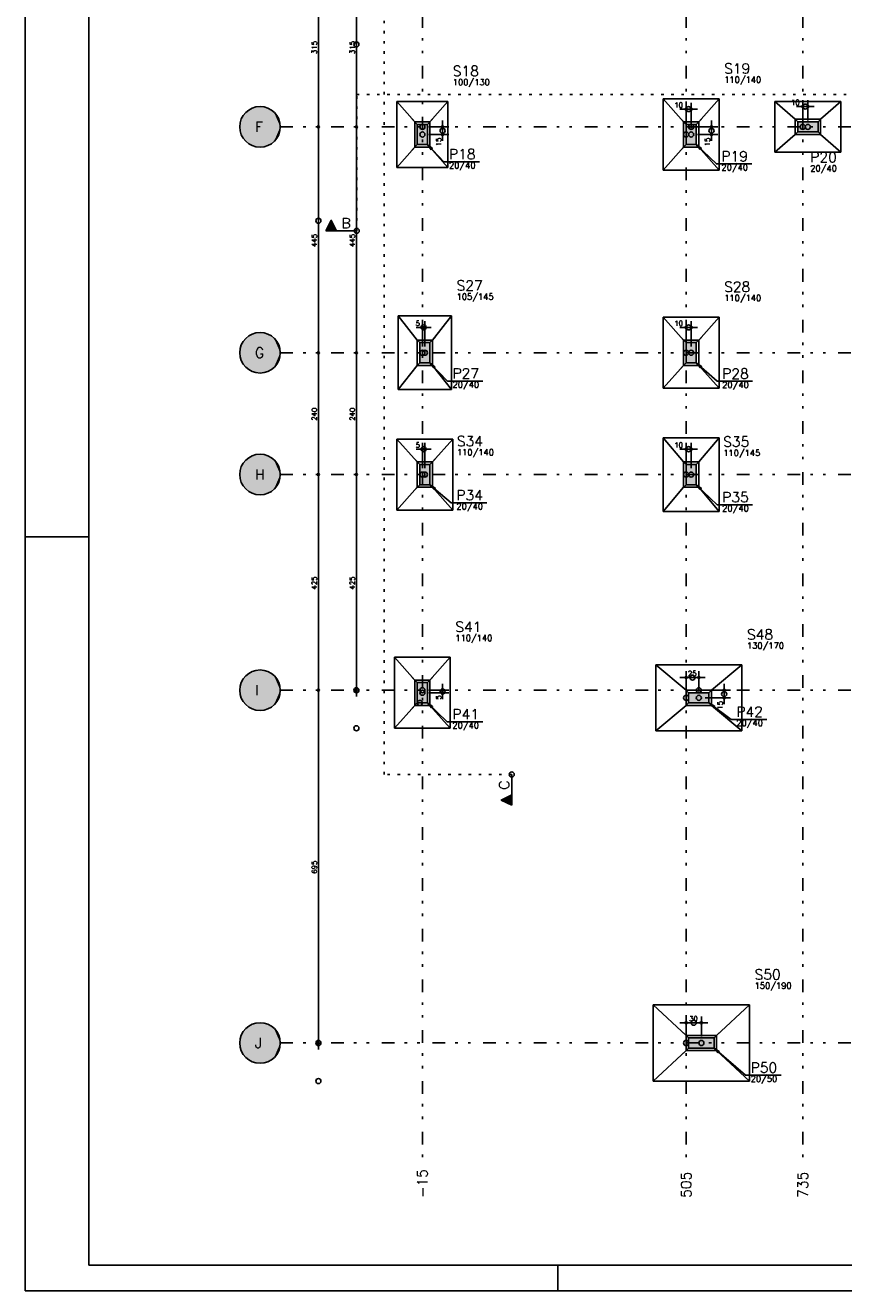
# Model space of a CAD drawing. Extents: x 0 to 119, y 0 to 84.
# Tile 1 of 11: x 0 to 32, y 0 to 50. Entities that reach past the tile are written whole.
import ezdxf

# ---------------------------------------------------------------- set-up
doc = ezdxf.new("R2010")
doc.units = 0
doc.linetypes.add('ESTILO_TQS_0002', pattern=[0.4, 0.1, -0.3])
doc.linetypes.add('ESTILO_TQS_0004', pattern=[2, 0.5, -0.4, 0.1, -0.4, 0.1, -0.5])
for name, color, linetype in [('1', 1, 'CONTINUOUS'), ('2', 2, 'CONTINUOUS'), ('3', 3, 'CONTINUOUS'), ('6', 6, 'CONTINUOUS'), ('8', 8, 'CONTINUOUS')]:
    doc.layers.add(name, color=color, linetype=linetype)
doc.styles.get("Standard").update_dxf_attribs({"font": 'ROMANS.SHX'})

msp = doc.modelspace()

# ---------------------------------------------------------------- linework, layer by layer
at = {"layer": '1', "linetype": 'CONTINUOUS'}
for p, q in [((0, 0), (0, 84.099998)), ((11.55486, 52.41058), (11.55486, 45.61058)), ((13.05486, 52.41058), (13.05486, 45.61058)), ((30.65486, 46.11058), (30.65486, 46.91058)), ((30.65486, 46.11058), (30.65486, 46.91058)), ((30.85486, 46.11058), (30.85486, 46.91058)), ((30.85486, 46.11058), (30.85486, 46.91058)), ((26.50486, 46.56058), (25.80486, 46.56058)), ((26.50486, 46.56058), (25.80486, 46.56058)), ((26.05486, 45.81058), (26.05486, 46.81058)), ((26.05486, 45.81058), (26.05486, 46.81058)), ((26.25486, 45.81058), (26.25486, 46.81058)), ((26.25486, 45.81058), (26.25486, 46.81058)), ((31.10486, 46.66058), (30.40486, 46.66058)), ((31.10486, 46.66058), (30.40486, 46.66058)), ((11.55486, 46.11058), (11.55486, 36.71058)), ((13.05486, 46.11058), (13.05486, 36.71058)), ((15.45486, 45.96058), (15.25486, 46.16058)), ((15.85486, 45.96058), (16.05486, 46.16058)), ((16.45486, 45.31058), (16.45486, 46.11058)), ((16.45486, 45.31058), (16.45486, 46.11058)), ((26.05486, 45.96058), (25.85486, 46.16058)), ((26.45486, 45.96058), (26.65486, 46.16058)), ((27.05486, 45.31058), (27.05486, 46.11058)), ((27.05486, 45.31058), (27.05486, 46.11058)), ((30.45486, 46.06058), (30.25486, 46.26058)), ((31.25486, 46.06058), (31.45486, 46.26058)), ((11.55486, 45.86058), (11.55486, 45.86058)), ((11.55486, 45.86058), (11.55486, 45.86058)), ((13.05486, 45.86058), (13.05486, 45.86058)), ((13.05486, 45.86058), (13.05486, 45.86058)), ((15.65486, 45.86058), (15.65486, 45.86058)), ((15.65486, 45.86058), (15.65486, 45.86058)), ((15.65486, 45.56058), (15.65486, 45.56058)), ((15.65486, 45.56058), (15.65486, 45.56058)), ((15.65486, 45.56058), (15.65486, 45.56058)), ((15.65486, 45.56058), (15.65486, 45.56058)), ((15.90486, 45.86058), (16.70486, 45.86058)), ((15.90486, 45.86058), (16.70486, 45.86058)), ((15.90486, 45.56058), (16.70486, 45.56058)), ((15.90486, 45.56058), (16.70486, 45.56058)), ((26.05486, 45.56058), (26.05486, 45.56058)), ((26.05486, 45.56058), (26.05486, 45.56058)), ((26.25486, 45.86058), (26.25486, 45.86058)), ((26.25486, 45.86058), (26.25486, 45.86058)), ((26.25486, 45.56058), (26.25486, 45.56058)), ((26.25486, 45.56058), (26.25486, 45.56058)), ((26.25486, 45.56058), (26.25486, 45.56058)), ((26.25486, 45.56058), (26.25486, 45.56058)), ((26.25486, 45.56058), (26.25486, 45.56058)), ((26.25486, 45.56058), (26.25486, 45.56058)), ((26.50486, 45.86058), (27.30486, 45.86058)), ((26.50486, 45.86058), (27.30486, 45.86058)), ((26.50486, 45.56058), (27.30486, 45.56058)), ((26.50486, 45.56058), (27.30486, 45.56058)), ((30.45486, 45.66058), (30.25486, 45.46058)), ((30.65486, 45.86058), (30.65486, 45.86058)), ((30.65486, 45.86058), (30.65486, 45.86058)), ((30.85486, 45.86058), (30.85486, 45.86058)), ((30.85486, 45.86058), (30.85486, 45.86058)), ((30.85486, 45.86058), (30.85486, 45.86058)), ((30.85486, 45.86058), (30.85486, 45.86058)), ((31.25486, 45.66058), (31.45486, 45.46058)), ((15.45486, 45.16058), (15.25486, 44.96058)), ((15.85486, 45.16058), (16.05486, 44.96058)), ((26.05486, 45.16058), (25.85486, 44.96058)), ((26.45486, 45.16058), (26.65486, 44.96058)), ((16.00486, 37.96058), (15.40486, 37.96058)), ((16.00486, 37.96058), (15.40486, 37.96058)), ((15.65486, 37.21058), (15.65486, 38.21058)), ((15.65486, 37.21058), (15.65486, 38.21058)), ((15.75486, 37.21058), (15.75486, 38.21058)), ((15.75486, 37.21058), (15.75486, 38.21058)), ((26.50486, 37.96058), (25.80486, 37.96058)), ((26.50486, 37.96058), (25.80486, 37.96058)), ((26.05486, 37.21058), (26.05486, 38.21058)), ((26.05486, 37.21058), (26.05486, 38.21058)), ((26.25486, 37.21058), (26.25486, 38.21058)), ((26.25486, 37.21058), (26.25486, 38.21058)), ((15.55486, 37.36058), (15.35486, 37.56058)), ((15.95486, 37.36058), (16.15486, 37.56058)), ((26.05486, 37.36058), (25.85486, 37.56058)), ((26.45486, 37.36058), (26.65486, 37.56058)), ((11.55486, 37.21058), (11.55486, 31.91058)), ((11.55486, 36.96058), (11.55486, 36.96058)), ((11.55486, 36.96058), (11.55486, 36.96058)), ((13.05486, 37.21058), (13.05486, 31.91058)), ((13.05486, 36.96058), (13.05486, 36.96058)), ((13.05486, 36.96058), (13.05486, 36.96058)), ((15.65486, 36.96058), (15.65486, 36.96058)), ((15.65486, 36.96058), (15.65486, 36.96058)), ((15.75486, 36.96058), (15.75486, 36.96058)), ((15.75486, 36.96058), (15.75486, 36.96058)), ((15.75486, 36.96058), (15.75486, 36.96058)), ((15.75486, 36.96058), (15.75486, 36.96058)), ((26.05486, 36.96058), (26.05486, 36.96058)), ((26.05486, 36.96058), (26.05486, 36.96058)), ((26.25486, 36.96058), (26.25486, 36.96058)), ((26.25486, 36.96058), (26.25486, 36.96058)), ((26.25486, 36.96058), (26.25486, 36.96058)), ((26.25486, 36.96058), (26.25486, 36.96058)), ((15.55486, 36.56058), (15.35486, 36.36058)), ((15.95486, 36.56058), (16.15486, 36.36058)), ((26.05486, 36.56058), (25.85486, 36.36058)), ((26.45486, 36.56058), (26.65486, 36.36058)), ((15.65486, 32.41058), (15.65486, 33.41058)), ((15.65486, 32.41058), (15.65486, 33.41058)), ((15.75486, 32.41058), (15.75486, 33.41058)), ((15.75486, 32.41058), (15.75486, 33.41058)), ((26.05486, 32.41058), (26.05486, 33.41058)), ((26.05486, 32.41058), (26.05486, 33.41058)), ((26.25486, 32.41058), (26.25486, 33.41058)), ((26.25486, 32.41058), (26.25486, 33.41058)), ((16.00486, 33.16058), (15.40486, 33.16058)), ((16.00486, 33.16058), (15.40486, 33.16058)), ((26.50486, 33.16058), (25.80486, 33.16058)), ((26.50486, 33.16058), (25.80486, 33.16058)), ((15.55486, 32.56058), (15.35486, 32.76058)), ((15.95486, 32.56058), (16.15486, 32.76058)), ((26.05486, 32.56058), (25.85486, 32.76058)), ((26.45486, 32.56058), (26.65486, 32.76058)), ((11.55486, 32.41058), (11.55486, 23.41058)), ((11.55486, 32.16058), (11.55486, 32.16058)), ((11.55486, 32.16058), (11.55486, 32.16058)), ((13.05486, 32.41058), (13.05486, 23.41058)), ((13.05486, 32.16058), (13.05486, 32.16058)), ((13.05486, 32.16058), (13.05486, 32.16058)), ((15.65486, 32.16058), (15.65486, 32.16058)), ((15.65486, 32.16058), (15.65486, 32.16058)), ((15.75486, 32.16058), (15.75486, 32.16058)), ((15.75486, 32.16058), (15.75486, 32.16058)), ((15.75486, 32.16058), (15.75486, 32.16058)), ((15.75486, 32.16058), (15.75486, 32.16058)), ((26.05486, 32.16058), (26.05486, 32.16058)), ((26.05486, 32.16058), (26.05486, 32.16058)), ((26.25486, 32.16058), (26.25486, 32.16058)), ((26.25486, 32.16058), (26.25486, 32.16058)), ((26.25486, 32.16058), (26.25486, 32.16058)), ((26.25486, 32.16058), (26.25486, 32.16058)), ((15.55486, 31.76058), (15.35486, 31.56058)), ((15.95486, 31.76058), (16.15486, 31.56058)), ((26.05486, 31.76058), (25.85486, 31.56058)), ((26.45486, 31.76058), (26.65486, 31.56058)), ((0, 29.700001), (2.5, 29.700001)), ((15.45486, 23.96058), (15.25486, 24.16058)), ((15.85486, 23.96058), (16.05486, 24.16058)), ((26.80486, 24.16058), (25.80486, 24.16058)), ((26.80486, 24.16058), (25.80486, 24.16058)), ((26.05486, 23.61058), (26.05486, 24.41058)), ((26.05486, 23.61058), (26.05486, 24.41058)), ((26.55486, 23.61058), (26.55486, 24.41058)), ((26.55486, 23.61058), (26.55486, 24.41058)), ((11.55486, 23.91058), (11.55486, 9.51058)), ((11.55486, 23.66058), (11.55486, 23.66058)), ((11.55486, 23.66058), (11.55486, 23.66058)), ((13.05486, 23.66058), (13.05486, 23.66058)), ((15.65486, 23.66058), (15.65486, 23.66058)), ((15.65486, 23.66058), (15.65486, 23.66058)), ((15.65486, 23.56058), (15.65486, 23.56058)), ((15.65486, 23.56058), (15.65486, 23.56058)), ((15.65486, 23.56058), (15.65486, 23.56058)), ((15.65486, 23.56058), (15.65486, 23.56058)), ((15.90486, 23.66058), (16.70486, 23.66058)), ((15.90486, 23.66058), (16.70486, 23.66058)), ((15.90486, 23.56058), (16.70486, 23.56058)), ((15.90486, 23.56058), (16.70486, 23.56058)), ((16.45486, 23.31058), (16.45486, 23.91058)), ((16.45486, 23.31058), (16.45486, 23.91058)), ((26.15486, 23.56058), (25.95486, 23.76058)), ((26.55486, 23.66058), (26.55486, 23.66058)), ((26.55486, 23.66058), (26.55486, 23.66058)), ((26.80486, 23.66058), (27.80486, 23.66058)), ((26.80486, 23.66058), (27.80486, 23.66058)), ((26.95486, 23.56058), (27.15486, 23.76058)), ((27.55486, 23.11058), (27.55486, 23.91058)), ((27.55486, 23.11058), (27.55486, 23.91058)), ((15.45486, 23.16058), (15.25486, 22.96058)), ((15.85486, 23.16058), (16.05486, 22.96058)), ((26.15486, 23.16058), (25.95486, 22.96058)), ((26.05486, 23.36058), (26.05486, 23.36058)), ((26.05486, 23.36058), (26.05486, 23.36058)), ((26.55486, 23.36058), (26.55486, 23.36058)), ((26.55486, 23.36058), (26.55486, 23.36058)), ((26.55486, 23.36058), (26.55486, 23.36058)), ((26.55486, 23.36058), (26.55486, 23.36058)), ((26.55486, 23.36058), (26.55486, 23.36058)), ((26.55486, 23.36058), (26.55486, 23.36058)), ((26.80486, 23.36058), (27.80486, 23.36058)), ((26.80486, 23.36058), (27.80486, 23.36058)), ((26.95486, 23.16058), (27.15486, 22.96058)), ((26.90486, 10.56058), (25.80486, 10.56058)), ((26.05486, 10.01058), (26.05486, 10.81058)), ((26.65486, 10.01058), (26.65486, 10.81058)), ((26.15486, 9.96058), (25.95486, 10.16058)), ((27.15486, 9.96058), (27.35486, 10.16058)), ((11.55486, 9.76058), (11.55486, 9.76058)), ((26.15486, 9.56058), (25.95486, 9.36058)), ((26.05486, 9.76058), (26.05486, 9.76058)), ((26.65486, 9.76058), (26.65486, 9.76058)), ((26.65486, 9.76058), (26.65486, 9.76058)), ((26.65486, 9.76058), (26.65486, 9.76058)), ((27.15486, 9.56058), (27.35486, 9.36058)), ((21, 0), (21, 1)), ((0, 0), (118.900002, 0))]:
    msp.add_line(p, q, dxfattribs=at)
at = {"layer": '1', "linetype": 'ESTILO_TQS_0004'}
for p, q in [((15.65486, 80.26058), (15.65486, 5.26058)), ((26.05486, 80.26058), (26.05486, 5.26058)), ((30.65486, 80.26058), (30.65486, 5.26058)), ((10.05486, 45.86058), (82.61486, 45.86058)), ((10.05486, 36.96058), (82.61486, 36.96058)), ((10.05486, 32.16058), (82.61486, 32.16058)), ((10.05486, 23.66058), (82.61486, 23.66058)), ((10.05486, 9.76058), (82.61486, 9.76058))]:
    msp.add_line(p, q, dxfattribs=at)
at = {"layer": '1', "linetype": 'CONTINUOUS'}
for points in [[(27.35486, 46.96058), (25.15486, 46.96058)], [(25.15486, 46.96058), (25.15486, 44.16058)], [(25.95486, 46.06058), (25.15486, 46.96058)], [(26.55486, 46.06058), (27.35486, 46.96058)], [(27.35486, 44.16058), (27.35486, 46.96058)], [(16.65486, 46.86058), (14.65486, 46.86058)], [(14.65486, 46.86058), (14.65486, 44.26058)], [(15.35486, 46.06058), (14.65486, 46.86058)], [(15.95486, 46.06058), (16.65486, 46.86058)], [(16.65486, 44.26058), (16.65486, 46.86058)], [(32.15486, 46.86058), (29.55486, 46.86058)], [(29.55486, 46.86058), (29.55486, 44.86058)], [(30.35486, 46.16058), (29.55486, 46.86058)], [(31.35486, 46.16058), (32.15486, 46.86058)], [(32.15486, 44.86058), (32.15486, 46.86058)], [(15.35486, 45.06058), (15.95486, 45.06058), (15.95486, 46.06058), (15.35486, 46.06058), (15.35486, 45.06058)], [(25.95486, 45.06058), (26.55486, 45.06058), (26.55486, 46.06058), (25.95486, 46.06058), (25.95486, 45.06058)], [(31.35486, 45.56058), (31.35486, 46.16058), (30.35486, 46.16058), (30.35486, 45.56058), (31.35486, 45.56058)], [(30.35486, 45.56058), (29.55486, 44.86058)], [(31.35486, 45.56058), (32.15486, 44.86058)], [(15.35486, 45.06058), (14.65486, 44.26058)], [(17.905913, 44.483985), (16.505913, 44.483985), (15.85486, 45.16058), (16.050234, 45.004603), (15.85486, 45.16058), (16.003207, 44.959351)], [(15.95486, 45.06058), (16.65486, 44.26058)], [(25.95486, 45.06058), (25.15486, 44.16058)], [(28.646126, 44.402327), (27.246126, 44.402327), (26.45486, 45.16058), (26.656395, 45.012649), (26.45486, 45.16058), (26.61124, 44.965528)], [(26.55486, 45.06058), (27.35486, 44.16058)], [(29.55486, 44.86058), (32.15486, 44.86058)], [(14.65486, 44.26058), (16.65486, 44.26058)], [(25.15486, 44.16058), (27.35486, 44.16058)], [(16.80486, 38.41058), (14.70486, 38.41058)], [(14.70486, 38.41058), (14.70486, 35.51058)], [(15.45486, 37.46058), (14.70486, 38.41058)], [(16.05486, 37.46058), (16.80486, 38.41058)], [(16.80486, 35.51058), (16.80486, 38.41058)], [(27.35486, 38.36058), (25.15486, 38.36058)], [(25.15486, 38.36058), (25.15486, 35.56058)], [(25.95486, 37.46058), (25.15486, 38.36058)], [(26.55486, 37.46058), (27.35486, 38.36058)], [(27.35486, 35.56058), (27.35486, 38.36058)], [(15.45486, 36.46058), (16.05486, 36.46058), (16.05486, 37.46058), (15.45486, 37.46058), (15.45486, 36.46058)], [(25.95486, 36.46058), (26.55486, 36.46058), (26.55486, 37.46058), (25.95486, 37.46058), (25.95486, 36.46058)], [(15.45486, 36.46058), (14.70486, 35.51058)], [(18.044211, 35.845688), (16.644211, 35.845688), (15.95486, 36.56058), (16.150398, 36.404808), (15.95486, 36.56058), (16.103418, 36.359507)], [(16.05486, 36.46058), (16.80486, 35.51058)], [(25.95486, 36.46058), (25.15486, 35.56058)], [(28.677776, 35.833977), (27.277776, 35.833977), (26.45486, 36.56058), (26.662258, 36.420987), (26.45486, 36.56058), (26.619062, 36.372065)], [(26.55486, 36.46058), (27.35486, 35.56058)], [(14.70486, 35.51058), (16.80486, 35.51058)], [(25.15486, 35.56058), (27.35486, 35.56058)], [(16.85486, 33.56058), (14.65486, 33.56058)], [(14.65486, 33.56058), (14.65486, 30.76058)], [(15.45486, 32.66058), (14.65486, 33.56058)], [(16.05486, 32.66058), (16.85486, 33.56058)], [(16.85486, 30.76058), (16.85486, 33.56058)], [(27.35486, 33.61058), (25.15486, 33.61058)], [(25.15486, 33.61058), (25.15486, 30.71058)], [(25.95486, 32.66058), (25.15486, 33.61058)], [(26.55486, 32.66058), (27.35486, 33.61058)], [(27.35486, 30.71058), (27.35486, 33.61058)], [(15.45486, 31.66058), (16.05486, 31.66058), (16.05486, 32.66058), (15.45486, 32.66058), (15.45486, 31.66058)], [(25.95486, 31.66058), (26.55486, 31.66058), (26.55486, 32.66058), (25.95486, 32.66058), (25.95486, 31.66058)], [(15.45486, 31.66058), (14.65486, 30.76058)], [(18.1974, 31.045688), (16.7974, 31.045688), (15.95486, 31.76058), (16.164967, 31.6251), (15.95486, 31.76058), (16.122743, 31.575336)], [(16.05486, 31.66058), (16.85486, 30.76058)], [(25.95486, 31.66058), (25.15486, 30.71058)], [(28.677776, 30.970676), (27.277776, 30.970676), (26.45486, 31.76058), (26.656271, 31.61248), (26.45486, 31.76058), (26.611077, 31.565398)], [(26.55486, 31.66058), (27.35486, 30.71058)], [(14.65486, 30.76058), (16.85486, 30.76058)], [(25.15486, 30.71058), (27.35486, 30.71058)], [(16.75486, 24.96058), (14.55486, 24.96058)], [(14.55486, 24.96058), (14.55486, 22.16058)], [(15.35486, 24.06058), (14.55486, 24.96058)], [(15.95486, 24.06058), (16.75486, 24.96058)], [(16.75486, 22.16058), (16.75486, 24.96058)], [(24.85486, 24.66058), (24.85486, 22.06058)], [(28.25486, 24.66058), (24.85486, 24.66058)], [(26.05486, 23.66058), (24.85486, 24.66058)], [(27.05486, 23.66058), (28.25486, 24.66058)], [(28.25486, 22.06058), (28.25486, 24.66058)], [(15.95486, 24.06058), (15.35486, 24.06058), (15.35486, 23.06058), (15.95486, 23.06058), (15.95486, 24.06058)], [(26.05486, 23.66058), (26.05486, 23.06058), (27.05486, 23.06058), (27.05486, 23.66058), (26.05486, 23.66058)], [(15.35486, 23.06058), (14.55486, 22.16058)], [(18.039586, 22.417902), (16.639586, 22.417902), (15.85486, 23.16058), (16.057311, 23.013905), (15.85486, 23.16058), (16.012451, 22.966505)], [(15.95486, 23.06058), (16.75486, 22.16058)], [(26.05486, 23.06058), (24.85486, 22.06058)], [(29.234705, 22.513021), (27.834705, 22.513021), (26.95486, 23.16058), (27.173826, 23.03994), (26.95486, 23.16058), (27.135141, 22.987378)], [(27.05486, 23.06058), (28.25486, 22.06058)], [(14.55486, 22.16058), (16.75486, 22.16058)], [(24.85486, 22.06058), (28.25486, 22.06058)], [(24.75486, 11.26058), (24.75486, 8.26058)], [(28.55486, 11.26058), (24.75486, 11.26058)], [(26.05486, 10.06058), (24.75486, 11.26058)], [(27.25486, 10.06058), (28.55486, 11.26058)], [(28.55486, 8.26058), (28.55486, 11.26058)], [(26.05486, 10.06058), (26.05486, 9.46058), (27.25486, 9.46058), (27.25486, 10.06058), (26.05486, 10.06058)], [(29.800961, 8.489831), (28.400961, 8.489831), (27.15486, 9.56058), (27.364118, 9.423792), (27.15486, 9.56058), (27.321585, 9.374293)], [(26.05486, 9.46058), (24.75486, 8.26058)], [(27.25486, 9.46058), (28.55486, 8.26058)], [(24.75486, 8.26058), (28.55486, 8.26058)]]:
    msp.add_lwpolyline(points, dxfattribs=at)
for centre, radius in [((13.05486, 49.11058), 0.1), ((26.05486, 46.56058), 0.04), ((26.05486, 46.56058), 0.04), ((26.05486, 46.56058), 0.02), ((26.05486, 46.56058), 0.02), ((26.15486, 46.56058), 0.1), ((26.15486, 46.56058), 0.1), ((26.25486, 46.56058), 0.04), ((26.25486, 46.56058), 0.04), ((26.25486, 46.56058), 0.02), ((26.25486, 46.56058), 0.02), ((30.65486, 46.66058), 0.04), ((30.65486, 46.66058), 0.04), ((30.65486, 46.66058), 0.02), ((30.65486, 46.66058), 0.02), ((30.75486, 46.66058), 0.1), ((30.75486, 46.66058), 0.1), ((30.85486, 46.66058), 0.04), ((30.85486, 46.66058), 0.04), ((30.85486, 46.66058), 0.02), ((30.85486, 46.66058), 0.02), ((11.55486, 45.86058), 0.04), ((11.55486, 45.86058), 0.04), ((11.55486, 45.86058), 0.02), ((11.55486, 45.86058), 0.02), ((13.05486, 45.86058), 0.04), ((13.05486, 45.86058), 0.04), ((13.05486, 45.86058), 0.02), ((13.05486, 45.86058), 0.02), ((15.65486, 45.86058), 0.1), ((15.65486, 45.86058), 0.1), ((16.45486, 45.86058), 0.04), ((16.45486, 45.86058), 0.04), ((16.45486, 45.86058), 0.02), ((16.45486, 45.86058), 0.02), ((26.25486, 45.86058), 0.1), ((26.25486, 45.86058), 0.1), ((27.05486, 45.86058), 0.04), ((27.05486, 45.86058), 0.04), ((27.05486, 45.86058), 0.02), ((27.05486, 45.86058), 0.02), ((30.65486, 45.86058), 0.1), ((30.65486, 45.86058), 0.1), ((30.85486, 45.86058), 0.1), ((30.85486, 45.86058), 0.1), ((15.65486, 45.56058), 0.1), ((15.65486, 45.56058), 0.1), ((16.45486, 45.71058), 0.1), ((16.45486, 45.71058), 0.1), ((16.45486, 45.56058), 0.04), ((16.45486, 45.56058), 0.04), ((16.45486, 45.56058), 0.02), ((16.45486, 45.56058), 0.02), ((26.05486, 45.56058), 0.1), ((26.05486, 45.56058), 0.1), ((26.25486, 45.56058), 0.1), ((26.25486, 45.56058), 0.1), ((26.25486, 45.56058), 0.1), ((26.25486, 45.56058), 0.1), ((27.05486, 45.71058), 0.1), ((27.05486, 45.71058), 0.1), ((27.05486, 45.56058), 0.04), ((27.05486, 45.56058), 0.04), ((27.05486, 45.56058), 0.02), ((27.05486, 45.56058), 0.02), ((11.55486, 42.16058), 0.1), ((13.069677, 41.765361), 0.1), ((15.70486, 37.96058), 0.1), ((15.70486, 37.96058), 0.1), ((15.65486, 37.96058), 0.04), ((15.65486, 37.96058), 0.04), ((15.65486, 37.96058), 0.02), ((15.65486, 37.96058), 0.02), ((15.75486, 37.96058), 0.04), ((15.75486, 37.96058), 0.04), ((15.75486, 37.96058), 0.02), ((15.75486, 37.96058), 0.02), ((26.05486, 37.96058), 0.04), ((26.05486, 37.96058), 0.04), ((26.05486, 37.96058), 0.02), ((26.05486, 37.96058), 0.02), ((26.15486, 37.96058), 0.1), ((26.15486, 37.96058), 0.1), ((26.25486, 37.96058), 0.04), ((26.25486, 37.96058), 0.04), ((26.25486, 37.96058), 0.02), ((26.25486, 37.96058), 0.02), ((11.55486, 36.96058), 0.04), ((11.55486, 36.96058), 0.04), ((11.55486, 36.96058), 0.02), ((11.55486, 36.96058), 0.02), ((13.05486, 36.96058), 0.04), ((13.05486, 36.96058), 0.04), ((13.05486, 36.96058), 0.02), ((13.05486, 36.96058), 0.02), ((15.65486, 36.96058), 0.1), ((15.65486, 36.96058), 0.1), ((15.75486, 36.96058), 0.1), ((15.75486, 36.96058), 0.1), ((26.05486, 36.96058), 0.1), ((26.05486, 36.96058), 0.1), ((26.25486, 36.96058), 0.1), ((26.25486, 36.96058), 0.1), ((15.70486, 33.16058), 0.1), ((15.70486, 33.16058), 0.1), ((15.65486, 33.16058), 0.04), ((15.65486, 33.16058), 0.04), ((15.65486, 33.16058), 0.02), ((15.65486, 33.16058), 0.02), ((15.75486, 33.16058), 0.04), ((15.75486, 33.16058), 0.04), ((15.75486, 33.16058), 0.02), ((15.75486, 33.16058), 0.02), ((26.05486, 33.16058), 0.04), ((26.05486, 33.16058), 0.04), ((26.05486, 33.16058), 0.02), ((26.05486, 33.16058), 0.02), ((26.15486, 33.16058), 0.1), ((26.15486, 33.16058), 0.1), ((26.25486, 33.16058), 0.04), ((26.25486, 33.16058), 0.04), ((26.25486, 33.16058), 0.02), ((26.25486, 33.16058), 0.02), ((11.55486, 32.16058), 0.04), ((11.55486, 32.16058), 0.04), ((11.55486, 32.16058), 0.02), ((11.55486, 32.16058), 0.02), ((13.05486, 32.16058), 0.04), ((13.05486, 32.16058), 0.04), ((13.05486, 32.16058), 0.02), ((13.05486, 32.16058), 0.02), ((15.65486, 32.16058), 0.1), ((15.65486, 32.16058), 0.1), ((15.75486, 32.16058), 0.1), ((15.75486, 32.16058), 0.1), ((26.05486, 32.16058), 0.1), ((26.05486, 32.16058), 0.1), ((26.25486, 32.16058), 0.1), ((26.25486, 32.16058), 0.1), ((26.05486, 24.16058), 0.04), ((26.05486, 24.16058), 0.04), ((26.05486, 24.16058), 0.02), ((26.05486, 24.16058), 0.02), ((26.30486, 24.16058), 0.1), ((26.30486, 24.16058), 0.1), ((26.55486, 24.16058), 0.04), ((26.55486, 24.16058), 0.04), ((26.55486, 24.16058), 0.02), ((26.55486, 24.16058), 0.02), ((11.55486, 23.66058), 0.04), ((11.55486, 23.66058), 0.04), ((11.55486, 23.66058), 0.02), ((11.55486, 23.66058), 0.02), ((13.05486, 23.66058), 0.1), ((13.05486, 23.66058), 0.04), ((13.05486, 23.66058), 0.02), ((15.65486, 23.66058), 0.1), ((15.65486, 23.66058), 0.1), ((15.65486, 23.56058), 0.1), ((15.65486, 23.56058), 0.1), ((16.45486, 23.61058), 0.1), ((16.45486, 23.61058), 0.1), ((16.45486, 23.66058), 0.04), ((16.45486, 23.66058), 0.04), ((16.45486, 23.56058), 0.04), ((16.45486, 23.56058), 0.04), ((16.45486, 23.66058), 0.02), ((16.45486, 23.66058), 0.02), ((16.45486, 23.56058), 0.02), ((16.45486, 23.56058), 0.02), ((26.05486, 23.36058), 0.1), ((26.05486, 23.36058), 0.1), ((26.55486, 23.66058), 0.1), ((26.55486, 23.66058), 0.1), ((26.55486, 23.36058), 0.1), ((26.55486, 23.36058), 0.1), ((26.55486, 23.36058), 0.1), ((26.55486, 23.36058), 0.1), ((27.55486, 23.51058), 0.1), ((27.55486, 23.51058), 0.1), ((27.55486, 23.66058), 0.04), ((27.55486, 23.66058), 0.04), ((27.55486, 23.66058), 0.02), ((27.55486, 23.66058), 0.02), ((15.55486, 23.16058), 0.1), ((15.55486, 23.16058), 0.1), ((15.55486, 23.16058), 0.1), ((15.55486, 23.16058), 0.1), ((15.55486, 23.16058), 0.1), ((27.55486, 23.36058), 0.04), ((27.55486, 23.36058), 0.04), ((27.55486, 23.36058), 0.02), ((27.55486, 23.36058), 0.02), ((13.05486, 22.16058), 0.1), ((19.179167, 20.342234), 0.1), ((26.05486, 10.56058), 0.04), ((26.05486, 10.56058), 0.02), ((26.35486, 10.56058), 0.1), ((26.65486, 10.56058), 0.04), ((26.65486, 10.56058), 0.02), ((11.55486, 9.76058), 0.1), ((11.55486, 9.76058), 0.04), ((11.55486, 9.76058), 0.02), ((26.05486, 9.76058), 0.1), ((26.65486, 9.76058), 0.1), ((11.55486, 8.26058), 0.1)]:
    msp.add_circle(centre, radius, dxfattribs=at)
for points in [[(10.05486, 45.86058), (8.708817, 46.445249), (8.634291, 46.36545)], [(10.05486, 45.86058), (8.793516, 46.514156), (8.708817, 46.445249)], [(10.05486, 45.86058), (8.886808, 46.570888), (8.793516, 46.514156)], [(10.05486, 45.86058), (8.986956, 46.614389), (8.886808, 46.570888)], [(10.05486, 45.86058), (9.092095, 46.643847), (8.986956, 46.614389)], [(10.05486, 45.86058), (9.200266, 46.658715), (9.092095, 46.643847)], [(10.05486, 45.86058), (9.309454, 46.658715), (9.200266, 46.658715)], [(10.05486, 45.86058), (9.417625, 46.643847), (9.309454, 46.658715)], [(10.05486, 45.86058), (9.522764, 46.614389), (9.417625, 46.643847)], [(10.05486, 45.86058), (9.622912, 46.570888), (9.522764, 46.614389)], [(10.05486, 45.86058), (9.716204, 46.514156), (9.622912, 46.570888)], [(10.05486, 45.86058), (9.800903, 46.445249), (9.716204, 46.514156)], [(10.05486, 45.86058), (9.875429, 46.36545), (9.800903, 46.445249)], [(10.05486, 45.86058), (8.462311, 45.969513), (8.45486, 45.86058)], [(10.05486, 45.86058), (8.484526, 46.076417), (8.462311, 45.969513)], [(10.05486, 45.86058), (8.521091, 46.179301), (8.484526, 46.076417)], [(10.05486, 45.86058), (8.571324, 46.276247), (8.521091, 46.179301)], [(10.05486, 45.86058), (8.634291, 46.36545), (8.571324, 46.276247)], [(10.05486, 45.86058), (9.938396, 46.276247), (9.875429, 46.36545)], [(10.05486, 45.86058), (9.988629, 46.179301), (9.938396, 46.276247)], [(10.05486, 45.86058), (10.025194, 46.076417), (9.988629, 46.179301)], [(10.05486, 45.86058), (10.047409, 45.969513), (10.025194, 46.076417)], [(15.45486, 45.16058), (15.85486, 45.16058), (15.85486, 45.96058)], [(15.45486, 45.16058), (15.85486, 45.96058), (15.45486, 45.96058)], [(15.45486, 45.16058), (15.45486, 45.96058), (15.45486, 45.16058)], [(26.05486, 45.16058), (26.45486, 45.16058), (26.45486, 45.96058)], [(26.05486, 45.16058), (26.45486, 45.96058), (26.05486, 45.96058)], [(26.05486, 45.16058), (26.05486, 45.96058), (26.05486, 45.16058)], [(31.25486, 45.66058), (31.25486, 46.06058), (30.45486, 46.06058)], [(31.25486, 45.66058), (30.45486, 46.06058), (30.45486, 45.66058)], [(10.05486, 45.86058), (8.45486, 45.86058), (8.462311, 45.751647)], [(10.05486, 45.86058), (8.462311, 45.751647), (8.484526, 45.644743)], [(10.05486, 45.86058), (8.484526, 45.644743), (8.521091, 45.541859)], [(10.05486, 45.86058), (8.521091, 45.541859), (8.571324, 45.444913)], [(10.05486, 45.86058), (8.571324, 45.444913), (8.634291, 45.35571)], [(10.05486, 45.86058), (8.634291, 45.35571), (8.708817, 45.275911)], [(10.05486, 45.86058), (8.708817, 45.275911), (8.793516, 45.207004)], [(10.05486, 45.86058), (8.793516, 45.207004), (8.886808, 45.150272)], [(10.05486, 45.86058), (8.886808, 45.150272), (8.986956, 45.106771)], [(10.05486, 45.86058), (8.986956, 45.106771), (9.092095, 45.077313)], [(10.05486, 45.86058), (9.092095, 45.077313), (9.200266, 45.062445)], [(10.05486, 45.86058), (9.200266, 45.062445), (9.309454, 45.062445)], [(10.05486, 45.86058), (9.309454, 45.062445), (9.417625, 45.077313)], [(10.05486, 45.86058), (9.417625, 45.077313), (9.522764, 45.106771)], [(10.05486, 45.86058), (9.522764, 45.106771), (9.622912, 45.150272)], [(10.05486, 45.86058), (9.622912, 45.150272), (9.716204, 45.207004)], [(10.05486, 45.86058), (9.716204, 45.207004), (9.800903, 45.275911)], [(10.05486, 45.86058), (9.800903, 45.275911), (9.875429, 45.35571)], [(10.05486, 45.86058), (9.875429, 45.35571), (9.938396, 45.444913)], [(10.05486, 45.86058), (9.938396, 45.444913), (9.988629, 45.541859)], [(10.05486, 45.86058), (9.988629, 45.541859), (10.025194, 45.644743)], [(10.05486, 45.86058), (10.025194, 45.644743), (10.047409, 45.751647)], [(10.05486, 45.86058), (10.047409, 45.751647), (10.05486, 45.86058)], [(31.25486, 45.66058), (30.45486, 45.66058), (31.25486, 45.66058)], [(10.05486, 36.96058), (8.634291, 37.46545), (8.571324, 37.376247)], [(10.05486, 36.96058), (8.708817, 37.545249), (8.634291, 37.46545)], [(10.05486, 36.96058), (8.793516, 37.614156), (8.708817, 37.545249)], [(10.05486, 36.96058), (8.886808, 37.670888), (8.793516, 37.614156)], [(10.05486, 36.96058), (8.986956, 37.714389), (8.886808, 37.670888)], [(10.05486, 36.96058), (9.092095, 37.743847), (8.986956, 37.714389)], [(10.05486, 36.96058), (9.200266, 37.758715), (9.092095, 37.743847)], [(10.05486, 36.96058), (9.309454, 37.758715), (9.200266, 37.758715)], [(10.05486, 36.96058), (9.417625, 37.743847), (9.309454, 37.758715)], [(10.05486, 36.96058), (9.522764, 37.714389), (9.417625, 37.743847)], [(10.05486, 36.96058), (9.622912, 37.670888), (9.522764, 37.714389)], [(10.05486, 36.96058), (9.716204, 37.614156), (9.622912, 37.670888)], [(10.05486, 36.96058), (9.800903, 37.545249), (9.716204, 37.614156)], [(10.05486, 36.96058), (9.875429, 37.46545), (9.800903, 37.545249)], [(10.05486, 36.96058), (9.938396, 37.376247), (9.875429, 37.46545)], [(10.05486, 36.96058), (8.462311, 37.069513), (8.45486, 36.96058)], [(10.05486, 36.96058), (8.45486, 36.96058), (8.462311, 36.851647)], [(10.05486, 36.96058), (8.484526, 37.176417), (8.462311, 37.069513)], [(10.05486, 36.96058), (8.462311, 36.851647), (8.484526, 36.744743)], [(10.05486, 36.96058), (8.521091, 37.279301), (8.484526, 37.176417)], [(10.05486, 36.96058), (8.484526, 36.744743), (8.521091, 36.641859)], [(10.05486, 36.96058), (8.571324, 37.376247), (8.521091, 37.279301)], [(10.05486, 36.96058), (8.521091, 36.641859), (8.571324, 36.544913)], [(10.05486, 36.96058), (8.571324, 36.544913), (8.634291, 36.45571)], [(10.05486, 36.96058), (8.634291, 36.45571), (8.708817, 36.375911)], [(10.05486, 36.96058), (8.708817, 36.375911), (8.793516, 36.307004)], [(10.05486, 36.96058), (8.793516, 36.307004), (8.886808, 36.250272)], [(10.05486, 36.96058), (8.886808, 36.250272), (8.986956, 36.206771)], [(10.05486, 36.96058), (8.986956, 36.206771), (9.092095, 36.177313)], [(10.05486, 36.96058), (9.092095, 36.177313), (9.200266, 36.162445)], [(10.05486, 36.96058), (9.200266, 36.162445), (9.309454, 36.162445)], [(10.05486, 36.96058), (9.309454, 36.162445), (9.417625, 36.177313)], [(10.05486, 36.96058), (9.417625, 36.177313), (9.522764, 36.206771)], [(10.05486, 36.96058), (9.522764, 36.206771), (9.622912, 36.250272)], [(10.05486, 36.96058), (9.622912, 36.250272), (9.716204, 36.307004)], [(10.05486, 36.96058), (9.716204, 36.307004), (9.800903, 36.375911)], [(10.05486, 36.96058), (9.800903, 36.375911), (9.875429, 36.45571)], [(10.05486, 36.96058), (9.875429, 36.45571), (9.938396, 36.544913)], [(10.05486, 36.96058), (9.988629, 37.279301), (9.938396, 37.376247)], [(10.05486, 36.96058), (9.938396, 36.544913), (9.988629, 36.641859)], [(10.05486, 36.96058), (10.025194, 37.176417), (9.988629, 37.279301)], [(10.05486, 36.96058), (9.988629, 36.641859), (10.025194, 36.744743)], [(10.05486, 36.96058), (10.047409, 37.069513), (10.025194, 37.176417)], [(10.05486, 36.96058), (10.025194, 36.744743), (10.047409, 36.851647)], [(10.05486, 36.96058), (10.047409, 36.851647), (10.05486, 36.96058)], [(15.55486, 36.56058), (15.95486, 36.56058), (15.95486, 37.36058)], [(15.55486, 36.56058), (15.95486, 37.36058), (15.55486, 37.36058)], [(15.55486, 36.56058), (15.55486, 37.36058), (15.55486, 36.56058)], [(26.05486, 36.56058), (26.45486, 36.56058), (26.45486, 37.36058)], [(26.05486, 36.56058), (26.45486, 37.36058), (26.05486, 37.36058)], [(26.05486, 36.56058), (26.05486, 37.36058), (26.05486, 36.56058)], [(10.05486, 32.16058), (8.986956, 32.914389), (8.886808, 32.870888)], [(10.05486, 32.16058), (9.092095, 32.943847), (8.986956, 32.914389)], [(10.05486, 32.16058), (9.200266, 32.958715), (9.092095, 32.943847)], [(10.05486, 32.16058), (9.309454, 32.958715), (9.200266, 32.958715)], [(10.05486, 32.16058), (9.417625, 32.943847), (9.309454, 32.958715)], [(10.05486, 32.16058), (9.522764, 32.914389), (9.417625, 32.943847)], [(10.05486, 32.16058), (9.622912, 32.870888), (9.522764, 32.914389)], [(10.05486, 32.16058), (8.521091, 32.479301), (8.484526, 32.376417)], [(10.05486, 32.16058), (8.571324, 32.576247), (8.521091, 32.479301)], [(10.05486, 32.16058), (8.634291, 32.66545), (8.571324, 32.576247)], [(10.05486, 32.16058), (8.708817, 32.745249), (8.634291, 32.66545)], [(10.05486, 32.16058), (8.793516, 32.814156), (8.708817, 32.745249)], [(10.05486, 32.16058), (8.886808, 32.870888), (8.793516, 32.814156)], [(10.05486, 32.16058), (9.716204, 32.814156), (9.622912, 32.870888)], [(10.05486, 32.16058), (9.800903, 32.745249), (9.716204, 32.814156)], [(10.05486, 32.16058), (9.875429, 32.66545), (9.800903, 32.745249)], [(10.05486, 32.16058), (9.938396, 32.576247), (9.875429, 32.66545)], [(10.05486, 32.16058), (9.988629, 32.479301), (9.938396, 32.576247)], [(10.05486, 32.16058), (10.025194, 32.376417), (9.988629, 32.479301)], [(15.55486, 31.76058), (15.95486, 31.76058), (15.95486, 32.56058)], [(15.55486, 31.76058), (15.95486, 32.56058), (15.55486, 32.56058)], [(15.55486, 31.76058), (15.55486, 32.56058), (15.55486, 31.76058)], [(26.05486, 31.76058), (26.45486, 31.76058), (26.45486, 32.56058)], [(26.05486, 31.76058), (26.45486, 32.56058), (26.05486, 32.56058)], [(26.05486, 31.76058), (26.05486, 32.56058), (26.05486, 31.76058)], [(10.05486, 32.16058), (8.462311, 32.269513), (8.45486, 32.16058)], [(10.05486, 32.16058), (8.45486, 32.16058), (8.462311, 32.051647)], [(10.05486, 32.16058), (8.484526, 32.376417), (8.462311, 32.269513)], [(10.05486, 32.16058), (8.462311, 32.051647), (8.484526, 31.944743)], [(10.05486, 32.16058), (8.484526, 31.944743), (8.521091, 31.841859)], [(10.05486, 32.16058), (8.521091, 31.841859), (8.571324, 31.744913)], [(10.05486, 32.16058), (8.571324, 31.744913), (8.634291, 31.65571)], [(10.05486, 32.16058), (8.634291, 31.65571), (8.708817, 31.575911)], [(10.05486, 32.16058), (8.708817, 31.575911), (8.793516, 31.507004)], [(10.05486, 32.16058), (8.793516, 31.507004), (8.886808, 31.450272)], [(10.05486, 32.16058), (8.886808, 31.450272), (8.986956, 31.406771)], [(10.05486, 32.16058), (8.986956, 31.406771), (9.092095, 31.377313)], [(10.05486, 32.16058), (9.092095, 31.377313), (9.200266, 31.362445)], [(10.05486, 32.16058), (9.200266, 31.362445), (9.309454, 31.362445)], [(10.05486, 32.16058), (9.309454, 31.362445), (9.417625, 31.377313)], [(10.05486, 32.16058), (9.417625, 31.377313), (9.522764, 31.406771)], [(10.05486, 32.16058), (9.522764, 31.406771), (9.622912, 31.450272)], [(10.05486, 32.16058), (9.622912, 31.450272), (9.716204, 31.507004)], [(10.05486, 32.16058), (9.716204, 31.507004), (9.800903, 31.575911)], [(10.05486, 32.16058), (9.800903, 31.575911), (9.875429, 31.65571)], [(10.05486, 32.16058), (9.875429, 31.65571), (9.938396, 31.744913)], [(10.05486, 32.16058), (9.938396, 31.744913), (9.988629, 31.841859)], [(10.05486, 32.16058), (9.988629, 31.841859), (10.025194, 31.944743)], [(10.05486, 32.16058), (10.047409, 32.269513), (10.025194, 32.376417)], [(10.05486, 32.16058), (10.025194, 31.944743), (10.047409, 32.051647)], [(10.05486, 32.16058), (10.047409, 32.051647), (10.05486, 32.16058)], [(10.05486, 23.66058), (9.092095, 24.443847), (8.986956, 24.414389)], [(10.05486, 23.66058), (9.200266, 24.458715), (9.092095, 24.443847)], [(10.05486, 23.66058), (9.309454, 24.458715), (9.200266, 24.458715)], [(10.05486, 23.66058), (9.417625, 24.443847), (9.309454, 24.458715)], [(10.05486, 23.66058), (9.522764, 24.414389), (9.417625, 24.443847)], [(10.05486, 23.66058), (8.521091, 23.979301), (8.484526, 23.876417)], [(10.05486, 23.66058), (8.571324, 24.076247), (8.521091, 23.979301)], [(10.05486, 23.66058), (8.634291, 24.16545), (8.571324, 24.076247)], [(10.05486, 23.66058), (8.708817, 24.245249), (8.634291, 24.16545)], [(10.05486, 23.66058), (8.793516, 24.314156), (8.708817, 24.245249)], [(10.05486, 23.66058), (8.886808, 24.370888), (8.793516, 24.314156)], [(10.05486, 23.66058), (8.986956, 24.414389), (8.886808, 24.370888)], [(10.05486, 23.66058), (9.622912, 24.370888), (9.522764, 24.414389)], [(10.05486, 23.66058), (9.716204, 24.314156), (9.622912, 24.370888)], [(10.05486, 23.66058), (9.800903, 24.245249), (9.716204, 24.314156)], [(10.05486, 23.66058), (9.875429, 24.16545), (9.800903, 24.245249)], [(10.05486, 23.66058), (9.938396, 24.076247), (9.875429, 24.16545)], [(10.05486, 23.66058), (9.988629, 23.979301), (9.938396, 24.076247)], [(10.05486, 23.66058), (10.025194, 23.876417), (9.988629, 23.979301)], [(15.45486, 23.16058), (15.85486, 23.16058), (15.85486, 23.96058)], [(15.45486, 23.16058), (15.85486, 23.96058), (15.45486, 23.96058)], [(15.45486, 23.16058), (15.45486, 23.96058), (15.45486, 23.16058)], [(10.05486, 23.66058), (8.462311, 23.769513), (8.45486, 23.66058)], [(10.05486, 23.66058), (8.45486, 23.66058), (8.462311, 23.551647)], [(10.05486, 23.66058), (8.484526, 23.876417), (8.462311, 23.769513)], [(10.05486, 23.66058), (8.462311, 23.551647), (8.484526, 23.444743)], [(10.05486, 23.66058), (8.484526, 23.444743), (8.521091, 23.341859)], [(10.05486, 23.66058), (8.521091, 23.341859), (8.571324, 23.244913)], [(10.05486, 23.66058), (8.571324, 23.244913), (8.634291, 23.15571)], [(10.05486, 23.66058), (8.634291, 23.15571), (8.708817, 23.075911)], [(10.05486, 23.66058), (8.708817, 23.075911), (8.793516, 23.007004)], [(10.05486, 23.66058), (8.793516, 23.007004), (8.886808, 22.950272)], [(10.05486, 23.66058), (8.886808, 22.950272), (8.986956, 22.906771)], [(10.05486, 23.66058), (8.986956, 22.906771), (9.092095, 22.877313)], [(10.05486, 23.66058), (9.092095, 22.877313), (9.200266, 22.862445)], [(10.05486, 23.66058), (9.200266, 22.862445), (9.309454, 22.862445)], [(10.05486, 23.66058), (9.309454, 22.862445), (9.417625, 22.877313)], [(10.05486, 23.66058), (9.417625, 22.877313), (9.522764, 22.906771)], [(10.05486, 23.66058), (9.522764, 22.906771), (9.622912, 22.950272)], [(10.05486, 23.66058), (9.622912, 22.950272), (9.716204, 23.007004)], [(10.05486, 23.66058), (9.716204, 23.007004), (9.800903, 23.075911)], [(10.05486, 23.66058), (9.800903, 23.075911), (9.875429, 23.15571)], [(10.05486, 23.66058), (9.875429, 23.15571), (9.938396, 23.244913)], [(10.05486, 23.66058), (9.938396, 23.244913), (9.988629, 23.341859)], [(10.05486, 23.66058), (9.988629, 23.341859), (10.025194, 23.444743)], [(10.05486, 23.66058), (10.047409, 23.769513), (10.025194, 23.876417)], [(10.05486, 23.66058), (10.025194, 23.444743), (10.047409, 23.551647)], [(10.05486, 23.66058), (10.047409, 23.551647), (10.05486, 23.66058)], [(26.15486, 23.56058), (26.15486, 23.16058), (26.95486, 23.16058)], [(26.15486, 23.56058), (26.95486, 23.16058), (26.95486, 23.56058)], [(26.15486, 23.56058), (26.95486, 23.56058), (26.15486, 23.56058)], [(10.05486, 9.76058), (8.986956, 10.514389), (8.886808, 10.470888)], [(10.05486, 9.76058), (9.092095, 10.543847), (8.986956, 10.514389)], [(10.05486, 9.76058), (9.200266, 10.558715), (9.092095, 10.543847)], [(10.05486, 9.76058), (9.309454, 10.558715), (9.200266, 10.558715)], [(10.05486, 9.76058), (9.417625, 10.543847), (9.309454, 10.558715)], [(10.05486, 9.76058), (9.522764, 10.514389), (9.417625, 10.543847)], [(10.05486, 9.76058), (9.622912, 10.470888), (9.522764, 10.514389)], [(10.05486, 9.76058), (8.484526, 9.976417), (8.462311, 9.869513)], [(10.05486, 9.76058), (8.521091, 10.079301), (8.484526, 9.976417)], [(10.05486, 9.76058), (8.571324, 10.176247), (8.521091, 10.079301)], [(10.05486, 9.76058), (8.634291, 10.26545), (8.571324, 10.176247)], [(10.05486, 9.76058), (8.708817, 10.345249), (8.634291, 10.26545)], [(10.05486, 9.76058), (8.793516, 10.414156), (8.708817, 10.345249)], [(10.05486, 9.76058), (8.886808, 10.470888), (8.793516, 10.414156)], [(10.05486, 9.76058), (9.716204, 10.414156), (9.622912, 10.470888)], [(10.05486, 9.76058), (9.800903, 10.345249), (9.716204, 10.414156)], [(10.05486, 9.76058), (9.875429, 10.26545), (9.800903, 10.345249)], [(10.05486, 9.76058), (9.938396, 10.176247), (9.875429, 10.26545)], [(10.05486, 9.76058), (9.988629, 10.079301), (9.938396, 10.176247)], [(10.05486, 9.76058), (10.025194, 9.976417), (9.988629, 10.079301)], [(10.05486, 9.76058), (10.047409, 9.869513), (10.025194, 9.976417)], [(10.05486, 9.76058), (8.462311, 9.869513), (8.45486, 9.76058)], [(10.05486, 9.76058), (8.45486, 9.76058), (8.462311, 9.651647)], [(10.05486, 9.76058), (8.462311, 9.651647), (8.484526, 9.544743)], [(10.05486, 9.76058), (8.484526, 9.544743), (8.521091, 9.441859)], [(10.05486, 9.76058), (8.521091, 9.441859), (8.571324, 9.344913)], [(10.05486, 9.76058), (8.571324, 9.344913), (8.634291, 9.25571)], [(10.05486, 9.76058), (8.634291, 9.25571), (8.708817, 9.175911)], [(10.05486, 9.76058), (8.708817, 9.175911), (8.793516, 9.107004)], [(10.05486, 9.76058), (8.793516, 9.107004), (8.886808, 9.050272)], [(10.05486, 9.76058), (8.886808, 9.050272), (8.986956, 9.006771)], [(10.05486, 9.76058), (8.986956, 9.006771), (9.092095, 8.977313)], [(10.05486, 9.76058), (9.092095, 8.977313), (9.200266, 8.962445)], [(10.05486, 9.76058), (9.200266, 8.962445), (9.309454, 8.962445)], [(10.05486, 9.76058), (9.309454, 8.962445), (9.417625, 8.977313)], [(10.05486, 9.76058), (9.417625, 8.977313), (9.522764, 9.006771)], [(10.05486, 9.76058), (9.522764, 9.006771), (9.622912, 9.050272)], [(10.05486, 9.76058), (9.622912, 9.050272), (9.716204, 9.107004)], [(10.05486, 9.76058), (9.716204, 9.107004), (9.800903, 9.175911)], [(10.05486, 9.76058), (9.800903, 9.175911), (9.875429, 9.25571)], [(10.05486, 9.76058), (9.875429, 9.25571), (9.938396, 9.344913)], [(10.05486, 9.76058), (9.938396, 9.344913), (9.988629, 9.441859)], [(10.05486, 9.76058), (9.988629, 9.441859), (10.025194, 9.544743)], [(10.05486, 9.76058), (10.025194, 9.544743), (10.047409, 9.651647)], [(10.05486, 9.76058), (10.047409, 9.651647), (10.05486, 9.76058)], [(27.15486, 9.56058), (27.15486, 9.96058), (26.15486, 9.96058)], [(27.15486, 9.56058), (26.15486, 9.96058), (26.15486, 9.56058)], [(27.15486, 9.56058), (26.15486, 9.56058), (27.15486, 9.56058)]]:
    msp.add_solid(points, dxfattribs=at)
at = {"layer": '2', "linetype": 'CONTINUOUS'}
for centre in [(9.25486, 45.86058), (9.25486, 36.96058), (9.25486, 32.16058), (9.25486, 23.66058), (9.25486, 9.76058)]:
    msp.add_circle(centre, 0.8, dxfattribs=at)
at = {"layer": '3', "linetype": 'ESTILO_TQS_0002'}
for p, q in [((14.156009, 20.342234), (14.156009, 77.271353)), ((13.069677, 47.140413), (79.857556, 47.140413)), ((13.069677, 41.765361), (13.069677, 47.140413)), ((19.179167, 20.342234), (14.156009, 20.342234))]:
    msp.add_line(p, q, dxfattribs=at)
at = {"layer": '3', "linetype": 'CONTINUOUS'}
for p, q in [((11.853722, 41.765361), (12.061138, 42.180193)), ((11.856543, 41.767099), (12.061138, 42.176291)), ((11.919495, 41.893001), (12.202782, 41.893001)), ((11.935452, 41.924912), (12.186826, 41.924912)), ((11.951407, 41.956822), (12.170871, 41.956822)), ((11.967266, 41.988543), (12.154917, 41.98873)), ((11.983316, 42.020642), (12.138961, 42.020642)), ((11.99927, 42.052552), (12.123006, 42.052552)), ((12.015224, 42.084462), (12.107051, 42.084462)), ((12.03118, 42.116373), (12.091096, 42.116373)), ((12.047135, 42.148283), (12.075142, 42.148283)), ((12.061138, 42.180193), (12.267685, 41.767099)), ((12.061138, 42.17629), (12.265734, 41.7671)), ((13.069677, 41.765361), (11.853722, 41.765361)), ((11.856543, 41.7671), (13.069677, 41.7671)), ((11.871629, 41.797271), (12.250648, 41.797271)), ((11.887585, 41.829181), (12.234693, 41.829181)), ((11.90354, 41.861091), (12.218737, 41.861091)), ((19.177428, 19.1291), (19.177428, 20.342234)), ((19.179167, 20.342234), (19.179167, 19.126279)), ((18.764335, 19.333695), (19.177429, 19.540242)), ((18.768238, 19.333695), (19.177428, 19.538291)), ((19.019616, 19.208009), (19.019616, 19.459383)), ((19.051527, 19.192053), (19.051527, 19.475339)), ((19.083437, 19.176098), (19.083437, 19.491294)), ((19.115347, 19.160142), (19.115347, 19.50725)), ((19.147257, 19.144186), (19.147257, 19.523205)), ((19.179167, 19.126279), (18.764335, 19.333695)), ((19.177429, 19.1291), (18.768237, 19.333695)), ((18.796245, 19.319692), (18.796245, 19.347699)), ((18.828155, 19.303737), (18.828155, 19.363653)), ((18.860066, 19.287782), (18.860066, 19.379608)), ((18.891976, 19.271827), (18.891976, 19.395563)), ((18.923886, 19.255873), (18.923886, 19.411518)), ((18.955985, 19.239823), (18.955798, 19.427474)), ((18.987706, 19.223964), (18.987706, 19.443428))]:
    msp.add_line(p, q, dxfattribs=at)
for points in [[(11.856544, 41.7671), (12.061138, 42.17629), (12.265734, 41.7671), (11.856544, 41.7671)], [(19.177428, 19.129101), (18.768238, 19.333695), (19.177428, 19.538291), (19.177428, 19.129101)]]:
    msp.add_lwpolyline(points, dxfattribs=at)
at = {"layer": '6', "linetype": 'CONTINUOUS'}
for points in [[(15.45486, 45.16058), (15.85486, 45.16058), (15.85486, 45.96058), (15.45486, 45.96058), (15.45486, 45.16058)], [(26.05486, 45.16058), (26.45486, 45.16058), (26.45486, 45.96058), (26.05486, 45.96058), (26.05486, 45.16058)], [(31.25486, 45.66058), (31.25486, 46.06058), (30.45486, 46.06058), (30.45486, 45.66058), (31.25486, 45.66058)], [(15.55486, 36.56058), (15.95486, 36.56058), (15.95486, 37.36058), (15.55486, 37.36058), (15.55486, 36.56058)], [(26.05486, 36.56058), (26.45486, 36.56058), (26.45486, 37.36058), (26.05486, 37.36058), (26.05486, 36.56058)], [(15.55486, 31.76058), (15.95486, 31.76058), (15.95486, 32.56058), (15.55486, 32.56058), (15.55486, 31.76058)], [(26.05486, 31.76058), (26.45486, 31.76058), (26.45486, 32.56058), (26.05486, 32.56058), (26.05486, 31.76058)], [(15.45486, 23.16058), (15.85486, 23.16058), (15.85486, 23.96058), (15.45486, 23.96058), (15.45486, 23.16058)], [(26.15486, 23.56058), (26.15486, 23.16058), (26.95486, 23.16058), (26.95486, 23.56058), (26.15486, 23.56058)], [(27.15486, 9.56058), (27.15486, 9.96058), (26.15486, 9.96058), (26.15486, 9.56058), (27.15486, 9.56058)]]:
    msp.add_lwpolyline(points, dxfattribs=at)
at = {"layer": '8', "linetype": 'CONTINUOUS'}
for p, q in [((2.5, 83.099998), (2.5, 1)), ((2.5, 1), (117.900002, 1))]:
    msp.add_line(p, q, dxfattribs=at)

# ---------------------------------------------------------------- texts
at = {"layer": '1', "linetype": 'CONTINUOUS'}
for s, height, p in [('315', 0.2, (11.49486, 48.73058)), ('315', 0.2, (12.99486, 48.73058)), ('15', 0.2, (16.39486, 45.093913)), ('15', 0.2, (16.39486, 45.093913)), ('15', 0.2, (26.99486, 45.093913)), ('15', 0.2, (26.99486, 45.093913)), ('445', 0.2, (11.49486, 41.13058)), ('445', 0.2, (12.99486, 41.13058)), ('240', 0.2, (11.49486, 34.28058)), ('240', 0.2, (12.99486, 34.28058)), ('425', 0.2, (11.49486, 27.63058)), ('425', 0.2, (12.99486, 27.63058)), ('5', 0.2, (16.39486, 23.293913)), ('5', 0.2, (16.39486, 23.293913)), ('15', 0.2, (27.49486, 22.893913)), ('15', 0.2, (27.49486, 22.893913)), ('695', 0.2, (11.49486, 16.43058)), ('505', 0.4, (26.25486, 3.66058)), ('735', 0.4, (30.85486, 3.66058)), ('-15', 0.4, (15.85486, 3.66058))]:
    msp.add_text(s, height=height, rotation=90, dxfattribs=at).set_placement(p)
for s, p in [('10', (30.188193, 46.72058)), ('10', (30.188193, 46.72058)), ('10', (25.588193, 46.62058)), ('10', (25.588193, 46.62058)), ('5', (15.388193, 38.02058)), ('5', (15.388193, 38.02058)), ('10', (25.588193, 38.02058)), ('10', (25.588193, 38.02058)), ('5', (15.388193, 33.22058)), ('5', (15.388193, 33.22058)), ('10', (25.588193, 33.22058)), ('10', (25.588193, 33.22058)), ('25', (26.12486, 24.22058)), ('25', (26.12486, 24.22058)), ('30', (26.17486, 10.62058))]:
    msp.add_text(s, height=0.2, dxfattribs=at).set_placement(p)
at = {"layer": '3', "linetype": 'CONTINUOUS'}
for s, height, p in [('100/130', 0.24, (16.85486, 47.50058)), ('110/140', 0.24, (27.55486, 47.60058)), ('20/40', 0.24, (16.705913, 44.223985)), ('20/40', 0.24, (27.446126, 44.142327)), ('20/40', 0.24, (30.94845, 44.104266)), ('B', 0.4, (12.469677, 41.865361)), ('105/145', 0.24, (17.00486, 39.05058)), ('110/140', 0.24, (27.55486, 39.00058)), ('20/40', 0.24, (16.844211, 35.585688)), ('20/40', 0.24, (27.477776, 35.573977)), ('110/140', 0.24, (17.01716, 32.918779)), ('110/145', 0.24, (27.51716, 32.893379)), ('20/40', 0.24, (16.9974, 30.785688)), ('20/40', 0.24, (27.477776, 30.710676)), ('110/140', 0.24, (16.95486, 25.60058)), ('130/170', 0.24, (28.45486, 25.30058)), ('20/40', 0.24, (28.034705, 22.253021)), ('20/40', 0.24, (16.839586, 22.157902)), ('150/190', 0.24, (28.75486, 11.90058)), ('20/50', 0.24, (28.600961, 8.229831))]:
    msp.add_text(s, height=height, dxfattribs=at).set_placement(p)
msp.add_text('C', height=0.4, rotation=90, dxfattribs=at).set_placement((19.079167, 19.742234))
at = {"layer": '6', "linetype": 'CONTINUOUS'}
for s, p in [('S19', (27.55486, 47.96058)), ('S18', (16.85486, 47.86058)), ('F', (9.05486, 45.66058)), ('P18', (16.705913, 44.583985)), ('P19', (27.446126, 44.502327)), ('P20', (30.94845, 44.464266)), ('S27', (17.00486, 39.41058)), ('S28', (27.55486, 39.36058)), ('G', (9.05486, 36.76058)), ('P27', (16.844211, 35.945688)), ('P28', (27.477776, 35.933977)), ('S34', (17.01716, 33.278779)), ('S35', (27.51716, 33.253379)), ('H', (9.05486, 31.96058)), ('P34', (16.9974, 31.145688)), ('P35', (27.477776, 31.070676)), ('S41', (16.95486, 25.96058)), ('S48', (28.45486, 25.66058)), ('I', (9.05486, 23.46058)), ('P42', (28.034705, 22.613021)), ('P41', (16.839586, 22.517902)), ('S50', (28.75486, 12.26058)), ('J', (9.05486, 9.56058)), ('P50', (28.600961, 8.589831))]:
    msp.add_text(s, height=0.4, dxfattribs=at).set_placement(p)

doc.saveas('drawing.dxf')
